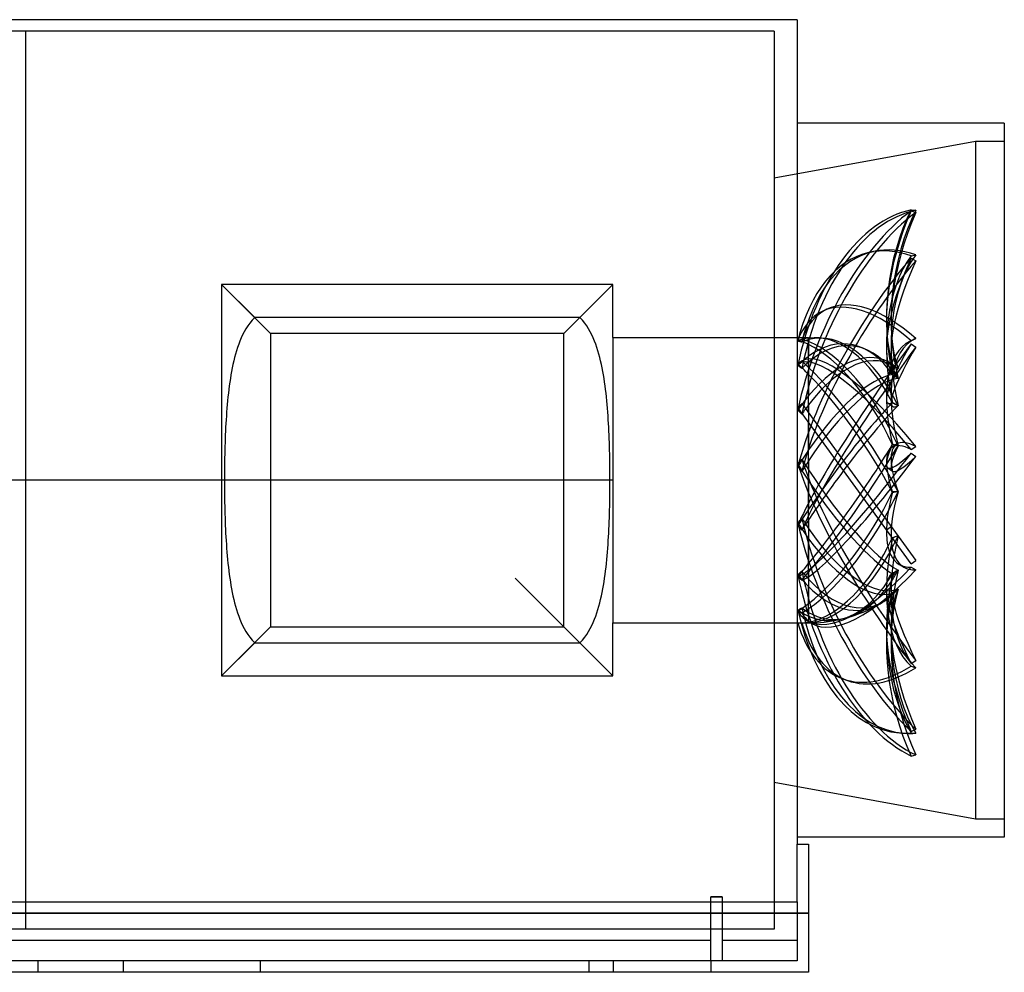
# Model space of a CAD drawing. Header units: millimetres. Extents: x -68 to 612, y -171 to 160.
# Tile 2 of 2: x 270 to 612, y -171 to 160. Entities that reach past the tile are written whole.
import ezdxf

# ---------------------------------------------------------------- set-up
doc = ezdxf.new("R2010")
doc.units = ezdxf.units.MM
doc.layers.add('HIDDEN', color=7, linetype='Continuous')
doc.layers.add('THICK', color=7, linetype='Continuous')

msp = doc.modelspace()

# ---------------------------------------------------------------- linework, layer by layer
at = {"layer": 'HIDDEN'}
for p, q in [((272, 156), (8, 156)), ((272, 156), (272, 156)), ((272, 156), (272, 156)), ((272, 156), (272, 156)), ((272, 156), (272, 156)), ((272, 156), (272, 156)), ((272, 156), (272, 156)), ((272, 156), (272, 156)), ((272, 156), (272, 156)), ((272, 156), (272, 156)), ((272, 156), (272, 156)), ((272, 156), (272, 156)), ((272, 156), (272, 156)), ((272, 156), (272, 156)), ((272, 156), (272, 156)), ((272, 156), (272, 156)), ((272, 156), (272, 156)), ((272, 156), (272, 156)), ((272, 156), (272, 156)), ((272, 156), (272, 156)), ((272, 156), (272, 156)), ((272, 156), (272, 156)), ((272, 156), (272, 156)), ((272, 156), (272, 156)), ((272, 156), (272, 156)), ((272, 156), (272, 156)), ((272, 156), (272, 156)), ((272, 156), (272, 156)), ((272, 156), (272, 156)), ((272, 156), (272, 156)), ((272, 156), (272, 156)), ((272, 156), (272, 156)), ((272, 156), (272, 156)), ((272, 156), (272, 156)), ((272, 156), (272, 156)), ((272, 156), (272, 156)), ((272, 156), (272, 156)), ((272, 156), (272, 156)), ((272, 156), (272, 156)), ((272, 156), (272, 156)), ((272, 156), (272, 156)), ((272, 156), (272, 156)), ((272, 156), (272, 156)), ((272, 156), (272, 156)), ((272, 156), (272, 156)), ((272, 156), (272, 156)), ((272, 156), (272, 156)), ((272, 156), (272, 156)), ((272, 156), (272, 156)), ((272, 156), (272, 156)), ((272, 156), (272, 156)), ((272, 156), (272, 156)), ((272, 156), (272, 156)), ((272, 156), (272, 156)), ((272, 156), (272, 156)), ((272, 156), (272, 156)), ((272, 156), (272, 156)), ((272, 156), (272, 156)), ((272, 156), (272, 156)), ((272, 156), (272, 156)), ((272, 156), (272, 156)), ((272, 156), (272, 156)), ((272, 156), (272, 156)), ((272, 156), (272, 156)), ((272, 156), (272, 156)), ((272, 156), (272, 156)), ((272, 156), (272, 156)), ((272, 156), (272, 156)), ((272, 156), (272, 156)), ((272, 156), (272, 156)), ((272, 156), (272, 156)), ((272, 156), (272, 156)), ((272, 156), (272, 156)), ((272, 156), (272, 156)), ((272, 156), (272, 156)), ((272, 0), (272, 156)), ((272, 0), (272, 156)), ((532, 156), (272, 156)), ((532, 156), (532, 0)), ((532, 105.04), (602, 117.8)), ((602, 117.8), (602, -117.8)), ((602, 117.8), (612, 117.8)), ((602, 117.8), (602, -117.8)), ((579.63, 93.88), (581.24, 93.76)), ((579.63, 93.63), (581.24, 93.04)), ((564.95, 79.1), (566.57, 79.46)), ((579.63, 77.9), (581.24, 78.27)), ((579.63, 77.19), (581.24, 76.24)), ((340, 68), (351.53, 56.47)), ((340, 68), (340, -68)), ((340, 68), (340, 68)), ((476, 68), (340, 68)), ((357, 51), (340, 68)), ((476, 68), (459, 51)), ((476, 68), (464.47, 56.47)), ((476, 49.6), (476, 68)), ((476, 68), (476, 68)), ((548.72, 58.62), (550.34, 59.41)), ((350.62, 55.56), (349.81, 54.6)), ((351.53, 56.47), (350.62, 55.56)), ((464.47, 56.47), (351.53, 56.47)), ((465.38, 55.56), (464.47, 56.47)), ((466.19, 54.6), (465.38, 55.56)), ((347.87, 51.58), (347.34, 50.52)), ((348.46, 52.61), (347.87, 51.58)), ((349.1, 53.62), (348.46, 52.61)), ((349.81, 54.6), (349.1, 53.62)), ((466.9, 53.62), (466.19, 54.6)), ((467.54, 52.61), (466.9, 53.62)), ((468.13, 51.58), (467.54, 52.61)), ((468.66, 50.52), (468.13, 51.58)), ((346.39, 48.35), (345.97, 47.24)), ((346.84, 49.45), (346.39, 48.35)), ((347.34, 50.52), (346.84, 49.45)), ((357, 51), (357, -51)), ((459, 51), (357, 51)), ((459, -51), (459, 51)), ((469.16, 49.45), (468.66, 50.52)), ((469.61, 48.35), (469.16, 49.45)), ((470.03, 47.24), (469.61, 48.35)), ((476, 49.6), (476, 0)), ((476, 49.6), (544, 49.6)), ((540.21, 48.61), (540.45, 48.67)), ((540.21, 48.42), (540.45, 48.35)), ((540.45, 48.67), (540.69, 48.72)), ((540.45, 48.35), (540.69, 48.29)), ((540.69, 48.72), (540.93, 48.77)), ((540.69, 48.29), (540.93, 48.23)), ((540.93, 48.77), (541.17, 48.82)), ((540.93, 48.23), (541.17, 48.16)), ((541.17, 48.82), (541.41, 48.87)), ((541.17, 48.16), (541.41, 48.09)), ((541.41, 48.87), (541.64, 48.92)), ((541.41, 48.09), (541.64, 48.02)), ((544, 48.16), (544, 49.6)), ((544, 49.6), (544, 49.35)), ((544, 48.82), (544, 43.05)), ((579.26, 48.28), (580.88, 49.07)), ((579.63, 48.45), (581.24, 49.24)), ((345.21, 44.97), (344.87, 43.81)), ((345.58, 46.11), (345.21, 44.97)), ((345.97, 47.24), (345.58, 46.11)), ((470.42, 46.11), (470.03, 47.24)), ((470.79, 44.97), (470.42, 46.11)), ((471.13, 43.81), (470.79, 44.97)), ((544, 39.16), (544, 47.11)), ((579.63, 47.4), (581.24, 46.25)), ((344.26, 41.44), (343.99, 40.24)), ((344.56, 42.63), (344.26, 41.44)), ((344.87, 43.81), (344.56, 42.63)), ((471.44, 42.63), (471.13, 43.81)), ((471.74, 41.44), (471.44, 42.63)), ((472.01, 40.24), (471.74, 41.44)), ((541.72, 41.41), (541.03, 40.95)), ((541.14, 41.02), (541.24, 41.09)), ((541.24, 41.09), (541.34, 41.16)), ((541.34, 41.16), (541.44, 41.22)), ((541.44, 41.22), (541.54, 41.29)), ((541.54, 41.29), (541.64, 41.36)), ((343.5, 37.8), (343.28, 36.56)), ((343.74, 39.03), (343.5, 37.8)), ((343.99, 40.24), (343.74, 39.03)), ((472.26, 39.03), (472.01, 40.24)), ((472.5, 37.8), (472.26, 39.03)), ((472.72, 36.56), (472.5, 37.8)), ((540.21, 40.4), (540.35, 40.5)), ((540.21, 39.85), (540.45, 39.68)), ((540.35, 40.5), (540.49, 40.59)), ((540.45, 39.68), (540.69, 39.51)), ((540.49, 40.59), (540.62, 40.68)), ((540.62, 40.68), (540.76, 40.77)), ((540.69, 39.51), (540.93, 39.34)), ((540.76, 40.77), (540.9, 40.86)), ((540.9, 40.86), (541.03, 40.95)), ((540.93, 39.34), (541.17, 39.17)), ((541.03, 40.95), (541.14, 41.02)), ((541.17, 39.17), (541.41, 39)), ((541.41, 39), (541.64, 38.82)), ((544, 41.05), (544, 29.31)), ((573.44, 39.92), (573.12, 40.15)), ((573.49, 39.88), (573.16, 40.12)), ((573.77, 39.67), (573.44, 39.92)), ((573.81, 39.64), (573.49, 39.88)), ((574.09, 39.43), (573.77, 39.67)), ((574.13, 39.4), (573.81, 39.64)), ((574.41, 39.18), (574.09, 39.43)), ((574.44, 39.16), (574.13, 39.4)), ((574.73, 38.93), (574.41, 39.18)), ((574.76, 38.91), (574.44, 39.16)), ((575.05, 38.68), (574.73, 38.93)), ((575.07, 38.67), (574.76, 38.91)), ((343.07, 35.31), (342.88, 34.05)), ((343.28, 36.56), (343.07, 35.31)), ((472.93, 35.31), (472.72, 36.56)), ((473.12, 34.05), (472.93, 35.31)), ((544, 23.4), (544, 36.73)), ((573.49, 36.46), (573.16, 36.69)), ((573.49, 36.41), (573.16, 36.61)), ((573.81, 36.23), (573.49, 36.46)), ((573.81, 36.2), (573.49, 36.41)), ((574.13, 36.01), (573.81, 36.23)), ((574.13, 35.98), (573.81, 36.2)), ((574.44, 35.78), (574.13, 36.01)), ((574.44, 35.76), (574.13, 35.98)), ((574.76, 35.56), (574.44, 35.78)), ((574.76, 35.54), (574.44, 35.76)), ((575.07, 35.34), (574.76, 35.56)), ((575.07, 35.31), (574.76, 35.54)), ((342.54, 31.5), (342.38, 30.22)), ((342.7, 32.78), (342.54, 31.5)), ((342.88, 34.05), (342.7, 32.78)), ((473.3, 32.78), (473.12, 34.05)), ((473.46, 31.5), (473.3, 32.78)), ((473.62, 30.22), (473.46, 31.5)), ((342.11, 27.62), (341.99, 26.31)), ((342.24, 28.92), (342.11, 27.62)), ((342.38, 30.22), (342.24, 28.92)), ((473.76, 28.92), (473.62, 30.22)), ((473.89, 27.62), (473.76, 28.92)), ((474.01, 26.31), (473.89, 27.62)), ((341.88, 24.99), (341.77, 23.67)), ((341.99, 26.31), (341.88, 24.99)), ((474.12, 24.99), (474.01, 26.31)), ((474.23, 23.67), (474.12, 24.99)), ((540.21, 25.21), (540.45, 25.45)), ((579.63, -29.04), (540.21, 25.21)), ((540.21, 24.39), (540.45, 24.14)), ((540.45, 25.45), (540.69, 25.69)), ((540.45, 24.14), (540.69, 23.9)), ((540.69, 25.69), (540.93, 25.93)), ((540.93, 25.93), (541.17, 26.17)), ((541.17, 26.17), (541.41, 26.4)), ((541.41, 26.4), (541.64, 26.64)), ((541.64, 26.64), (581.24, -27.86)), ((544, 26.18), (544, 10.5)), ((571.51, 26.82), (573.13, 25.67)), ((573.49, 26.74), (573.16, 26.92)), ((573.49, 26.64), (573.16, 26.78)), ((573.81, 26.56), (573.49, 26.74)), ((573.81, 26.5), (573.49, 26.64)), ((574.13, 26.39), (573.81, 26.56)), ((574.13, 26.35), (573.81, 26.5)), ((574.44, 26.22), (574.13, 26.39)), ((574.44, 26.19), (574.13, 26.35)), ((574.76, 26.06), (574.44, 26.22)), ((574.76, 26.02), (574.44, 26.19)), ((575.07, 25.9), (574.76, 26.06)), ((575.07, 25.85), (574.76, 26.02)), ((341.59, 21.02), (341.52, 19.7)), ((341.68, 22.35), (341.59, 21.02)), ((341.77, 23.67), (341.68, 22.35)), ((474.32, 22.35), (474.23, 23.67)), ((474.41, 21.02), (474.32, 22.35)), ((474.48, 19.7), (474.41, 21.02)), ((540.69, 23.9), (540.93, 23.66)), ((540.93, 23.66), (541.17, 23.41)), ((541.17, 23.41), (541.41, 23.16)), ((541.41, 23.16), (541.64, 22.91)), ((341.44, 18.37), (341.38, 17.04)), ((341.52, 19.7), (341.44, 18.37)), ((474.56, 18.37), (474.48, 19.7)), ((474.62, 17.04), (474.56, 18.37)), ((544, 3.59), (544, 20)), ((341.27, 14.38), (341.22, 13.05)), ((341.32, 15.71), (341.27, 14.38)), ((341.38, 17.04), (341.32, 15.71)), ((474.68, 15.71), (474.62, 17.04)), ((474.73, 14.38), (474.68, 15.71)), ((474.78, 13.05), (474.73, 14.38)), ((341.15, 10.4), (341.12, 9.08)), ((341.18, 11.72), (341.15, 10.4)), ((341.22, 13.05), (341.18, 11.72)), ((474.82, 11.72), (474.78, 13.05)), ((474.85, 10.4), (474.82, 11.72)), ((474.88, 9.08), (474.85, 10.4)), ((572.94, 11.44), (574.56, 12.52)), ((573.49, 12.39), (573.16, 12.49)), ((573.49, 12.26), (573.16, 12.31)), ((573.81, 12.29), (573.49, 12.39)), ((573.81, 12.21), (573.49, 12.26)), ((574.13, 12.2), (573.81, 12.29)), ((574.13, 12.15), (573.81, 12.21)), ((574.44, 12.12), (574.13, 12.2)), ((574.44, 12.08), (574.13, 12.15)), ((574.76, 12.05), (574.44, 12.12)), ((574.76, 12), (574.44, 12.08)), ((575.07, 11.98), (574.76, 12.05)), ((575.07, 11.92), (574.76, 12)), ((579.63, 10.63), (581.24, 11.7)), ((341.09, 7.76), (341.07, 6.45)), ((341.12, 9.08), (341.09, 7.76)), ((474.91, 7.76), (474.88, 9.08)), ((474.93, 6.45), (474.91, 7.76)), ((541.17, 6.77), (541.41, 7.04)), ((541.41, 7.04), (541.64, 7.32)), ((579.63, 9.41), (581.24, 8.26)), ((341.04, 3.85), (341.03, 2.56)), ((341.05, 5.15), (341.04, 3.85)), ((341.07, 6.45), (341.05, 5.15)), ((474.95, 5.15), (474.93, 6.45)), ((474.96, 3.85), (474.95, 5.15)), ((474.97, 2.56), (474.96, 3.85)), ((540.21, 5.66), (540.45, 5.93)), ((540.21, 4.71), (540.45, 4.44)), ((540.45, 5.93), (540.69, 6.21)), ((540.45, 4.44), (540.69, 4.16)), ((540.69, 6.21), (540.93, 6.49)), ((540.69, 4.16), (540.93, 3.88)), ((540.93, 6.49), (541.17, 6.77)), ((540.93, 3.88), (541.17, 3.6)), ((541.17, 3.6), (541.41, 3.32)), ((544, 6.78), (544, 0)), ((571.51, 4.28), (573.13, 3.13)), ((272, 0), (68, 0)), ((272, 0), (68, 0)), ((272, 0), (272, 0)), ((272, 0), (272, 0)), ((272, 0), (272, 0)), ((476, 0), (272, 0)), ((476, 0), (272, 0)), ((341.03, 2.56), (341.02, 1.27)), ((341.02, 1.27), (341.02, 0)), ((341.02, 0), (341.02, -1.27)), ((474.98, 1.27), (474.97, 2.56)), ((474.98, 0), (474.98, 1.27)), ((474.98, -1.27), (474.98, 0)), ((532, 0), (532, -156)), ((541.41, 3.32), (541.64, 3.04)), ((544, 0), (544, -10.12)), ((272, -156), (272, 0)), ((272, -156), (272, 0)), ((341.02, -1.27), (341.03, -2.56)), ((341.03, -2.56), (341.04, -3.85)), ((474.96, -3.85), (474.97, -2.56)), ((474.97, -2.56), (474.98, -1.27)), ((476, 0), (476, -49.6)), ((544, -16.84), (544, -0.19)), ((341.04, -3.85), (341.05, -5.15)), ((341.05, -5.15), (341.07, -6.45)), ((341.07, -6.45), (341.09, -7.76)), ((474.91, -7.76), (474.93, -6.45)), ((474.93, -6.45), (474.95, -5.15)), ((474.95, -5.15), (474.96, -3.85)), ((573.49, -4.11), (573.16, -4.1)), ((573.49, -4.23), (573.16, -4.29)), ((573.81, -4.1), (573.49, -4.11)), ((573.81, -4.19), (573.49, -4.23)), ((574.13, -4.09), (573.81, -4.1)), ((574.13, -4.15), (573.81, -4.19)), ((574.44, -4.07), (574.13, -4.09)), ((574.44, -4.11), (574.13, -4.15)), ((574.76, -4.04), (574.44, -4.07)), ((574.76, -4.09), (574.44, -4.11)), ((575.07, -4.01), (574.76, -4.04)), ((575.07, -4.07), (574.76, -4.09)), ((341.09, -7.76), (341.12, -9.08)), ((341.12, -9.08), (341.15, -10.4)), ((474.85, -10.4), (474.88, -9.08)), ((474.88, -9.08), (474.91, -7.76)), ((341.15, -10.4), (341.18, -11.72)), ((341.18, -11.72), (341.22, -13.05)), ((341.22, -13.05), (341.27, -14.38)), ((474.73, -14.38), (474.78, -13.05)), ((474.78, -13.05), (474.82, -11.72)), ((474.82, -11.72), (474.85, -10.4)), ((541.17, -13.8), (541.41, -13.53)), ((541.41, -13.53), (541.64, -13.26)), ((341.27, -14.38), (341.32, -15.71)), ((341.32, -15.71), (341.38, -17.04)), ((341.38, -17.04), (341.44, -18.37)), ((474.56, -18.37), (474.62, -17.04)), ((474.62, -17.04), (474.68, -15.71)), ((474.68, -15.71), (474.73, -14.38)), ((540.21, -14.87), (540.45, -14.61)), ((540.21, -15.78), (540.45, -16.04)), ((540.45, -14.61), (540.69, -14.34)), ((540.45, -16.04), (540.69, -16.31)), ((540.69, -14.34), (540.93, -14.07)), ((540.69, -16.31), (540.93, -16.57)), ((540.93, -14.07), (541.17, -13.8)), ((540.93, -16.57), (541.17, -16.83)), ((541.17, -16.83), (541.41, -17.1)), ((541.41, -17.1), (541.64, -17.36)), ((544, -13.79), (544, -29)), ((571.04, -17.23), (572.66, -16.05)), ((341.44, -18.37), (341.52, -19.7)), ((341.52, -19.7), (341.59, -21.02)), ((474.41, -21.02), (474.48, -19.7)), ((474.48, -19.7), (474.56, -18.37)), ((544, -34.36), (544, -20.35)), ((573.49, -19.89), (573.16, -19.98)), ((573.49, -20), (573.16, -20.14)), ((573.81, -19.79), (573.49, -19.89)), ((573.81, -19.86), (573.49, -20)), ((574.13, -19.68), (573.81, -19.79)), ((574.13, -19.73), (573.81, -19.86)), ((574.44, -19.56), (574.13, -19.68)), ((574.44, -19.6), (574.13, -19.73)), ((574.76, -19.44), (574.44, -19.56)), ((574.76, -19.48), (574.44, -19.6)), ((575.07, -19.3), (574.76, -19.44)), ((575.07, -19.36), (574.76, -19.48)), ((341.59, -21.02), (341.68, -22.35)), ((341.68, -22.35), (341.77, -23.67)), ((341.77, -23.67), (341.88, -24.99)), ((474.12, -24.99), (474.23, -23.67)), ((474.23, -23.67), (474.32, -22.35)), ((474.32, -22.35), (474.41, -21.02)), ((341.88, -24.99), (341.99, -26.31)), ((341.99, -26.31), (342.11, -27.62)), ((473.89, -27.62), (474.01, -26.31)), ((474.01, -26.31), (474.12, -24.99)), ((342.11, -27.62), (342.24, -28.92)), ((342.24, -28.92), (342.38, -30.22)), ((342.38, -30.22), (342.54, -31.5)), ((473.46, -31.5), (473.62, -30.22)), ((473.62, -30.22), (473.76, -28.92)), ((473.76, -28.92), (473.89, -27.62)), ((575.47, -29.25), (577.08, -30.2)), ((579.63, -29.04), (581.24, -27.86)), ((579.63, -30.2), (581.24, -31.15)), ((342.54, -31.5), (342.7, -32.78)), ((342.7, -32.78), (342.88, -34.05)), ((342.88, -34.05), (343.07, -35.31)), ((476, -68), (442, -34)), ((476, -68), (442, -34)), ((472.93, -35.31), (473.12, -34.05)), ((473.12, -34.05), (473.3, -32.78)), ((473.3, -32.78), (473.46, -31.5)), ((540.21, -32.83), (540.45, -32.63)), ((540.21, -33.54), (540.45, -33.74)), ((540.45, -32.63), (540.69, -32.41)), ((540.45, -33.74), (540.69, -33.95)), ((540.69, -32.41), (540.93, -32.2)), ((540.69, -33.95), (540.93, -34.15)), ((540.93, -32.2), (541.17, -31.99)), ((540.93, -34.15), (541.17, -34.36)), ((541.17, -31.99), (541.41, -31.77)), ((541.41, -31.77), (541.64, -31.56)), ((544, -31.98), (544, -42.86)), ((572.94, -32.65), (574.56, -31.57)), ((573.49, -32.23), (573.16, -32.4)), ((573.49, -32.3), (573.16, -32.51)), ((573.81, -32.05), (573.49, -32.23)), ((573.81, -32.1), (573.49, -32.3)), ((574.13, -31.86), (573.81, -32.05)), ((574.13, -31.89), (573.81, -32.1)), ((574.44, -31.67), (574.13, -31.86)), ((574.44, -31.69), (574.13, -31.89)), ((574.76, -31.47), (574.44, -31.67)), ((574.76, -31.49), (574.44, -31.69)), ((575.07, -31.26), (574.76, -31.47)), ((575.07, -31.3), (574.76, -31.49)), ((343.07, -35.31), (343.28, -36.56)), ((343.28, -36.56), (343.5, -37.8)), ((472.5, -37.8), (472.72, -36.56)), ((472.72, -36.56), (472.93, -35.31)), ((541.17, -34.36), (541.41, -34.56)), ((541.41, -34.56), (541.64, -34.76)), ((544, -45.94), (544, -36.99)), ((343.5, -37.8), (343.74, -39.03)), ((343.74, -39.03), (343.99, -40.24)), ((343.99, -40.24), (344.26, -41.44)), ((471.74, -41.44), (472.01, -40.24)), ((472.01, -40.24), (472.26, -39.03)), ((472.26, -39.03), (472.5, -37.8)), ((573.49, -39), (573.16, -39.23)), ((573.49, -39.03), (573.16, -39.26)), ((573.81, -38.77), (573.49, -39)), ((573.81, -38.79), (573.49, -39.03)), ((574.13, -38.54), (573.81, -38.77)), ((574.13, -38.55), (573.81, -38.79)), ((574.44, -38.3), (574.13, -38.54)), ((574.44, -38.31), (574.13, -38.55)), ((574.76, -38.06), (574.44, -38.3)), ((574.76, -38.07), (574.44, -38.31)), ((575.07, -37.81), (574.76, -38.06)), ((575.07, -37.83), (574.76, -38.07)), ((344.26, -41.44), (344.56, -42.63)), ((344.56, -42.63), (344.87, -43.81)), ((344.87, -43.81), (345.21, -44.97)), ((470.79, -44.97), (471.13, -43.81)), ((471.13, -43.81), (471.44, -42.63)), ((471.44, -42.63), (471.74, -41.44)), ((541.41, -44.52), (541.64, -44.39)), ((345.21, -44.97), (345.58, -46.11)), ((345.58, -46.11), (345.97, -47.24)), ((345.97, -47.24), (346.39, -48.35)), ((469.61, -48.35), (470.03, -47.24)), ((470.03, -47.24), (470.42, -46.11)), ((470.42, -46.11), (470.79, -44.97)), ((540.21, -45.12), (540.45, -45)), ((540.21, -45.5), (540.45, -45.61)), ((540.45, -45), (540.69, -44.88)), ((540.45, -45.61), (540.69, -45.72)), ((540.69, -44.88), (540.93, -44.76)), ((540.69, -45.72), (540.93, -45.83)), ((540.93, -44.76), (541.17, -44.64)), ((540.93, -45.83), (541.17, -45.94)), ((541.17, -44.64), (541.41, -44.52)), ((541.17, -45.94), (541.41, -46.04)), ((541.41, -46.04), (541.64, -46.15)), ((544, -44.64), (544, -49.31)), ((544, -47.23), (544, -49.6)), ((340, -68), (357, -51)), ((346.39, -48.35), (346.84, -49.45)), ((346.84, -49.45), (347.34, -50.52)), ((347.34, -50.52), (347.87, -51.58)), ((357, -51), (459, -51)), ((468.13, -51.58), (468.66, -50.52)), ((468.66, -50.52), (469.16, -49.45)), ((469.16, -49.45), (469.61, -48.35)), ((476, -68), (476, -49.6)), ((476, -49.6), (540.51, -49.6)), ((540.21, -49.6), (540.45, -49.59)), ((540.45, -49.59), (540.69, -49.59)), ((540.69, -49.59), (540.93, -49.58)), ((540.93, -49.58), (541.17, -49.57)), ((541.17, -49.57), (541.41, -49.56)), ((541.41, -49.56), (541.64, -49.55)), ((542.98, -49.6), (544, -49.6)), ((543.55, -48.83), (545.16, -49.79)), ((347.87, -51.58), (348.46, -52.61)), ((348.46, -52.61), (349.1, -53.62)), ((349.1, -53.62), (349.81, -54.6)), ((349.81, -54.6), (350.62, -55.56)), ((465.38, -55.56), (466.19, -54.6)), ((466.19, -54.6), (466.9, -53.62)), ((466.9, -53.62), (467.54, -52.61)), ((467.54, -52.61), (468.13, -51.58)), ((351.53, -56.47), (340, -68)), ((350.62, -55.56), (351.53, -56.47)), ((351.53, -56.47), (464.47, -56.47)), ((464.47, -56.47), (465.38, -55.56)), ((579.63, -63.68), (581.24, -62.61)), ((579.63, -64.59), (581.24, -65.18)), ((340, -68), (476, -68)), ((340, -68), (340, -68)), ((476, -68), (476, -68)), ((555.84, -69.02), (557.46, -69.6)), ((575.61, -87.82), (577.23, -87.95)), ((579.63, -87.32), (581.24, -86.53)), ((579.63, -87.81), (581.24, -87.94)), ((579.63, -95.85), (581.24, -95.49)), ((602, -117.8), (532, -105.04)), ((612, -117.8), (602, -117.8)), ((540, -126.48), (540, -126.48)), ((540, -126.48), (540, -126.48)), ((540, -126.48), (540, -126.48)), ((544, -126.48), (544, -126.48)), ((514, -144.83), (510, -144.83)), ((510, -167), (510, -146.48)), ((514, -146.48), (514, -167)), ((540, -146.48), (540, -167)), ((0, -150.48), (544, -150.48)), ((272, -156), (8, -156)), ((272, -156), (272, -156)), ((272, -156), (272, -156)), ((272, -156), (272, -156)), ((272, -156), (272, -156)), ((272, -156), (272, -156)), ((272, -156), (272, -156)), ((272, -156), (272, -156)), ((272, -156), (272, -156)), ((272, -156), (272, -156)), ((272, -156), (272, -156)), ((272, -156), (272, -156)), ((272, -156), (272, -156)), ((272, -156), (272, -156)), ((272, -156), (272, -156)), ((272, -156), (272, -156)), ((272, -156), (272, -156)), ((272, -156), (272, -156)), ((272, -156), (272, -156)), ((272, -156), (272, -156)), ((272, -156), (272, -156)), ((272, -156), (272, -156)), ((272, -156), (272, -156)), ((272, -156), (272, -156)), ((272, -156), (272, -156)), ((272, -156), (272, -156)), ((272, -156), (272, -156)), ((272, -156), (272, -156)), ((272, -156), (272, -156)), ((272, -156), (272, -156)), ((272, -156), (272, -156)), ((272, -156), (272, -156)), ((272, -156), (272, -156)), ((272, -156), (272, -156)), ((272, -156), (272, -156)), ((272, -156), (272, -156)), ((272, -156), (272, -156)), ((272, -156), (272, -156)), ((272, -156), (272, -156)), ((272, -156), (272, -156)), ((272, -156), (272, -156)), ((272, -156), (272, -156)), ((272, -156), (272, -156)), ((272, -156), (272, -156)), ((272, -156), (272, -156)), ((272, -156), (272, -156)), ((272, -156), (272, -156)), ((272, -156), (272, -156)), ((272, -156), (272, -156)), ((272, -156), (272, -156)), ((272, -156), (272, -156)), ((272, -156), (272, -156)), ((272, -156), (272, -156)), ((272, -156), (272, -156)), ((272, -156), (272, -156)), ((272, -156), (272, -156)), ((272, -156), (272, -156)), ((272, -156), (272, -156)), ((272, -156), (272, -156)), ((272, -156), (272, -156)), ((272, -156), (272, -156)), ((272, -156), (272, -156)), ((272, -156), (272, -156)), ((272, -156), (272, -156)), ((272, -156), (272, -156)), ((272, -156), (272, -156)), ((272, -156), (272, -156)), ((272, -156), (272, -156)), ((272, -156), (272, -156)), ((272, -156), (272, -156)), ((272, -156), (272, -156)), ((272, -156), (272, -156)), ((272, -156), (272, -156)), ((272, -156), (272, -156)), ((272, -156), (272, -156)), ((532, -156), (272, -156)), ((510, -160), (34, -160)), ((540, -160), (514, -160)), ((540, -167), (4, -167)), ((276.25, -171), (276.25, -167)), ((276.25, -171), (276.25, -167)), ((306, -167), (306, -167)), ((306, -167), (306, -167)), ((306, -171), (306, -167)), ((353.6, -167.67), (353.6, -167)), ((467.75, -171), (467.75, -167)), ((467.75, -171), (467.75, -167)), ((476.25, -171), (476.25, -167)), ((476.25, -171), (476.25, -167)), ((510, -167), (510, -167)), ((510, -167), (510, -171)), ((510, -167), (510, -167)), ((514, -167), (514, -167)), ((540, -167), (540, -167)), ((306, -171), (306, -171)), ((306, -171), (306, -171)), ((353.6, -168.33), (353.6, -167.67)), ((353.6, -169), (353.6, -168.33)), ((353.6, -169.67), (353.6, -169)), ((353.6, -170.33), (353.6, -169.67)), ((353.6, -171), (353.6, -170.33)), ((510, -171), (510, -171)), ((544, -171), (544, -171))]:
    msp.add_line(p, q, dxfattribs=at)
for start, end in [(285.6348, 299.2598), (270, 282.6375)]:
    msp.add_arc((544, 0), 49.6, start, end, dxfattribs=at)
for centre, major_axis, ratio, start_param, end_param in [((581.25, 20.18), (5.63, 74.19), 0.584565, 0.166291, 1.347071), ((581.25, 30.36), (25.4, 69.93), 0.509037, 0.656923, 1.837703), ((582.87, 20.05), (-5.63, -74.19), 0.584565, -2.975302, -1.781969), ((582.87, 29.77), (-25.4, -69.93), 0.509037, -2.48467, -1.291337), ((603.11, 60.32), (-4.13, -54.4), 0.584565, -2.190567, -1.076099), ((603.11, 77.62), (-18.63, -51.28), 0.509037, -1.699935, -0.585466), ((604.73, 60.19), (4.13, 54.4), 0.584565, 0.951025, 2.089764), ((604.73, 77.03), (18.63, 51.28), 0.509037, 1.441657, 2.580396), ((581.25, 6.5), (-16.3, 72.59), 0.559017, -0.000005, 0.835974), ((582.87, 6.87), (16.3, -72.59), 0.559017, 3.141589, 3.990119), ((581.25, 6.5), (-16.3, 72.59), 0.559017, -0.344806, -0.000005), ((582.87, 6.87), (16.3, -72.59), 0.559017, 2.796786, 3.141589), ((581.25, 35.29), (37.7, 64.14), 0.345492, 1.076505, 2.257285), ((582.87, 34.34), (-37.7, -64.14), 0.345492, -2.065088, -0.871755), ((603.11, 32.58), (11.95, -53.23), 0.559017, -2.701664, -1.587196), ((603.11, 81.5), (-27.65, -47.04), 0.345492, -1.280353, -0.165884), ((604.73, 32.95), (-11.95, 53.23), 0.559017, 0.439928, 1.578667), ((604.73, 80.55), (27.65, 47.04), 0.345492, 1.86124, 2.999978), ((581.25, -8.29), (-32.53, 66.91), 0.43681, -0.80171, -0.000006), ((582.87, -7.5), (32.53, -66.91), 0.43681, 2.339883, 3.141586), ((581.25, -8.29), (-32.53, 66.91), 0.43681, -0.000006, 0.37907), ((582.87, -7.5), (32.53, -66.91), 0.43681, 3.141586, 3.533215), ((555.13, 2.5), (10.44, -46.5), 0.559017, 1.967518, 3.168179), ((558.53, 0), (-19.21, 48.08), 0.634095, -0.14737, -0.029144), ((558.53, 0), (-30.06, 48.01), 0.413937, -0.571667, -0.453441), ((561, 0), (-30.06, 48.01), 0.413937, -0.495349, -0.419566), ((561, 0), (-19.21, 48.08), 0.634095, -0.071051, 0.004731), ((553.51, 2.13), (-10.56, 47.02), 0.559017, -1.148773, -0.039545), ((553.51, -0.72), (3.65, 48.05), 0.584565, -0.637676, 0.471552), ((555.13, -0.85), (-3.61, -47.52), 0.584565, 2.478615, 3.679276), ((555.13, 5.41), (20.84, -42.86), 0.43681, 1.510615, 2.711275), ((603.11, -0.78), (23.85, -49.07), 0.43681, -3.141587, -2.044099), ((604.73, 0), (-23.85, 49.07), 0.43681, 0.000006, 1.121763), ((603.11, -0.78), (23.85, -49.07), 0.43681, 3.124617, 3.141598), ((604.73, 0), (-23.85, 49.07), 0.43681, -0.016975, 0.000006), ((581.25, 34.12), (43.1, 60.65), 0.122207, 1.437598, 2.618379), ((582.87, 32.97), (-43.1, -60.65), 0.122207, -1.703994, -0.510662), ((582.87, -20.58), (41.14, -61.99), 0.239074, 1.953625, 3.141589), ((553.51, 4.62), (-21.07, 43.34), 0.43681, -1.605676, -0.496448), ((553.51, -3.45), (16.45, 45.29), 0.509037, -0.147044, 0.962184), ((555.13, -4.04), (-16.27, -44.79), 0.509037, 2.970111, 4.169908), ((603.11, 71.29), (-31.61, -44.47), 0.122207, -0.91926, 0.000005), ((604.73, 70.14), (31.61, 44.47), 0.122207, 2.222333, 3.141589), ((581.25, -21.65), (-41.14, 61.99), 0.239074, -1.187968, -0.007187), ((558.53, 0), (-7.73, -49.29), 0.714054, -2.510359, -2.392133), ((582.87, -20.58), (41.14, -61.99), 0.239074, 3.141589, 3.146958), ((561, 0), (-34.65, 49.11), 0.201248, -0.801727, -0.725944), ((558.53, 0), (-34.65, 49.11), 0.201248, -0.878046, -0.75982), ((561, 0), (-7.73, -49.29), 0.714054, -2.43404, -2.358258), ((555.13, 7.39), (26.35, -39.71), 0.239074, 1.124357, 2.325018), ((555.13, -4.04), (-16.27, -44.79), 0.509037, 2.969247, 2.970111), ((553.51, 6.31), (-26.65, 40.15), 0.239074, -1.991934, -0.882706), ((553.51, -5.59), (24.42, 41.54), 0.345492, 0.272538, 1.381766), ((555.13, -6.54), (-24.15, -41.08), 0.345492, -2.894356, -1.693695), ((558.53, 0), (-25.89, -47.7), 0.525577, -1.925164, -1.806938), ((561, 0), (-25.89, -47.7), 0.525577, -1.848845, -1.773063), ((553.51, -6.76), (27.91, 39.28), 0.122207, 0.633632, 1.485184), ((555.13, -7.91), (-27.61, -38.84), 0.122207, -2.533262, -1.688379), ((603.11, 71.29), (-31.61, -44.47), 0.122207, 0.000005, 0.195209), ((604.73, 70.14), (31.61, 44.47), 0.122207, 3.141589, 3.361071), ((558.53, 0), (-32.84, -48.57), 0.305615, -1.580433, -1.462207), ((553.51, -6.76), (27.91, 39.28), 0.122207, -1.311922, -0.974224), ((555.13, -7.91), (-27.61, -38.84), 0.122207, 1.861642, 2.19267), ((603.11, -34.02), (30.17, -45.46), 0.239074, 3.141587, 3.852829), ((603.11, 48.76), (-31.61, -44.47), 0.122207, -0.535802, -0.000005), ((604.73, -32.94), (-30.17, 45.46), 0.239074, -0.000004, 0.735505), ((604.73, 47.61), (31.61, 44.47), 0.122207, 2.581521, 3.141588), ((603.11, -34.02), (30.17, -45.46), 0.239074, 2.73836, 3.141587), ((604.73, -32.94), (-30.17, 45.46), 0.239074, -0.403233, -0.000004), ((581.25, 27.05), (43.1, 60.65), 0.122207, -2.958971, -1.778191), ((582.87, 25.9), (-43.1, -60.65), 0.122207, 0.170069, 1.363402), ((561, 0), (34.65, -49.11), 0.201248, -1.860044, -1.784262), ((582.87, -34.41), (41.14, -61.99), 0.239074, -2.455497, -1.262164), ((603.11, 48.76), (-31.61, -44.47), 0.122207, -0.000005, 0.578667), ((604.73, 47.61), (31.61, 44.47), 0.122207, 3.141588, 3.72026), ((558.53, 0), (34.65, -49.11), 0.201248, -1.826169, -1.711873), ((581.25, -35.48), (-41.14, 61.99), 0.239074, 0.698648, 1.879429), ((561, 0), (-32.84, -48.57), 0.305615, -1.504114, -1.428331), ((555.13, 7.39), (26.35, -39.71), 0.239074, -1.633557, -0.432896), ((555.13, -7.91), (-27.61, -38.84), 0.122207, -1.688379, -1.332602), ((553.51, -6.76), (27.91, 39.28), 0.122207, -2.083452, -1.311922), ((558.53, 0), (34.65, -49.11), 0.201248, -1.711873, -1.707943), ((555.13, -7.91), (-27.61, -38.84), 0.122207, 0.992009, 1.861642), ((553.51, -6.76), (27.91, 39.28), 0.122207, 1.485184, 1.74286), ((553.51, 6.31), (-26.65, 40.15), 0.239074, 1.574167, 2.683395), ((555.13, -6.54), (-24.15, -41.08), 0.345492, 0.630916, 1.831576), ((553.51, -5.59), (24.42, 41.54), 0.345492, -2.444546, -1.335318), ((603.11, 17.79), (-27.65, -47.04), 0.345492, -0.896895, -0.000005), ((604.73, 16.84), (27.65, 47.04), 0.345492, 2.220428, 3.14159), ((558.53, 0), (-35.7, -49.47), 0.099854, -1.293362, -1.175136), ((561, 0), (30.06, -48.01), 0.413937, -1.553666, -1.477884), ((582.87, -32.77), (32.53, -66.91), 0.43681, -2.069239, -0.875906), ((581.25, -33.56), (-32.53, 66.91), 0.43681, 1.084906, 2.265686), ((558.53, 0), (30.06, -48.01), 0.413937, -1.519791, -1.401565), ((561, 0), (-35.7, -49.47), 0.099854, -1.217043, -1.141261), ((555.13, 5.41), (20.84, -42.86), 0.43681, -1.247299, -0.046638), ((555.13, -4.04), (-16.27, -44.79), 0.509037, 0.211334, 1.411994), ((553.51, -3.45), (16.45, 45.29), 0.509037, -2.864128, -1.7549), ((553.51, 4.62), (-21.07, 43.34), 0.43681, 1.960425, 3.069653), ((603.11, -16.26), (-18.63, -51.28), 0.509037, -1.316477, -0.202008), ((604.73, -16.84), (18.63, 51.28), 0.509037, 1.800846, 2.939584), ((558.53, 0), (35.7, 49.47), 0.099854, -2.241486, -2.123259), ((581.25, 15.31), (37.7, 64.14), 0.345492, -3.14159, -2.139284), ((603.11, 17.79), (-27.65, -47.04), 0.345492, -0.000005, 0.217574), ((604.73, 16.84), (27.65, 47.04), 0.345492, 3.14159, 3.359166), ((581.25, -25.83), (-16.3, 72.59), 0.559017, 1.54181, 2.72259), ((558.53, 0), (19.21, -48.08), 0.634095, -1.095494, -0.977268), ((561, 0), (19.21, -48.08), 0.634095, -1.129369, -1.053586), ((582.87, -25.47), (16.3, -72.59), 0.559017, -1.612336, -0.419003), ((561, 0), (35.7, 49.47), 0.099854, -2.275361, -2.199578), ((582.87, 14.36), (-37.7, -64.14), 0.345492, -0.000002, 1.002308), ((553.51, -0.72), (3.65, 48.05), 0.584565, -2.970715, -2.245532), ((555.13, -0.85), (-3.61, -47.52), 0.584565, 0.172614, 0.921362), ((603.11, -47.49), (-4.13, -54.4), 0.584565, -1.807109, -0.692641), ((603.11, -78.11), (30.17, -45.46), 0.239074, -3.141588, -2.046899), ((604.73, -47.61), (4.13, 54.4), 0.584565, 1.310214, 2.448952), ((604.73, -77.03), (-30.17, 45.46), 0.239074, -0.000003, 1.094694), ((603.11, -78.11), (30.17, -45.46), 0.239074, 3.121818, 3.141598), ((604.73, -77.03), (-30.17, 45.46), 0.239074, -0.044044, -0.000003), ((555.13, 2.5), (10.44, -46.5), 0.559017, -0.790395, 0.410265), ((553.51, 2.13), (-10.56, 47.02), 0.559017, 2.417328, 3.304288), ((553.51, 2.13), (-10.56, 47.02), 0.559017, -2.978898, -2.756629), ((603.11, -70.51), (11.95, -53.23), 0.559017, -2.318206, -1.203738), ((603.11, -81.34), (23.85, -49.07), 0.43681, -2.77511, -1.660641), ((604.73, -70.15), (-11.95, 53.23), 0.559017, 0.799117, 1.937855), ((604.73, -80.55), (-23.85, 49.07), 0.43681, 0.342213, 1.480952), ((558.53, 0), (32.84, 48.57), 0.305615, -2.528556, -2.41033), ((561, 0), (7.73, 49.29), 0.714054, 2.790828, 2.86661), ((582.87, -13.76), (-5.63, -74.19), 0.584565, -1.101239, -0.000007), ((581.25, -13.64), (5.63, 74.19), 0.584565, 2.052906, 3.141586), ((558.53, 0), (7.73, 49.29), 0.714054, 2.824703, 2.942929), ((581.25, 15.31), (37.7, 64.14), 0.345492, 2.963121, 3.141595), ((561, 0), (32.84, 48.57), 0.305615, -2.562432, -2.486649), ((582.87, 14.36), (-37.7, -64.14), 0.345492, -0.191024, -0.000002), ((555.13, -0.85), (-3.61, -47.52), 0.584565, -0.279298, 0.172614), ((553.51, -0.72), (3.65, 48.05), 0.584565, 2.928425, 3.31247), ((581.25, 0.91), (25.4, 69.93), 0.509037, 2.543539, 3.141598), ((558.53, 0), (25.89, 47.7), 0.525577, -2.873287, -2.863694), ((558.53, 0), (25.89, 47.7), 0.525577, -2.863694, -2.755061), ((561, 0), (25.89, 47.7), 0.525577, -2.907163, -2.863714), ((582.87, 0.33), (-25.4, -69.93), 0.509037, -0.610606, 0.000007), ((561, 0), (25.89, 47.7), 0.525577, -2.863714, -2.83138), ((581.25, 0.91), (25.4, 69.93), 0.509037, -3.141588, -2.558866), ((582.87, 0.33), (-25.4, -69.93), 0.509037, 0.000007, 0.582726), ((581.25, -13.64), (5.63, 74.19), 0.584565, 3.141586, 3.233687), ((582.87, -13.76), (-5.63, -74.19), 0.584565, -0.000007, 0.092094)]:
    msp.add_ellipse(centre, major_axis=major_axis, ratio=ratio, start_param=start_param, end_param=end_param, dxfattribs=at)
at = {"layer": 'THICK'}
for p, q in [((540, 160), (4, 160)), ((540, 160), (540, 0)), ((612, 124), (540, 124)), ((612, 124), (612, 0)), ((540, 0), (540, -126.48)), ((612, 0), (612, -124)), ((612, -124), (540, -124)), ((540, -126.48), (544, -126.48)), ((540, -146.48), (540, -126.48)), ((544, -126.48), (544, -150.48)), ((4, -146.48), (540, -146.48)), ((510, -144.83), (514, -144.83)), ((510, -146.48), (510, -144.83)), ((514, -144.83), (514, -146.48)), ((544, -150.48), (0, -150.48)), ((544, -150.48), (544, -171)), ((544, -171), (0, -171))]:
    msp.add_line(p, q, dxfattribs=at)

doc.saveas('drawing.dxf')
